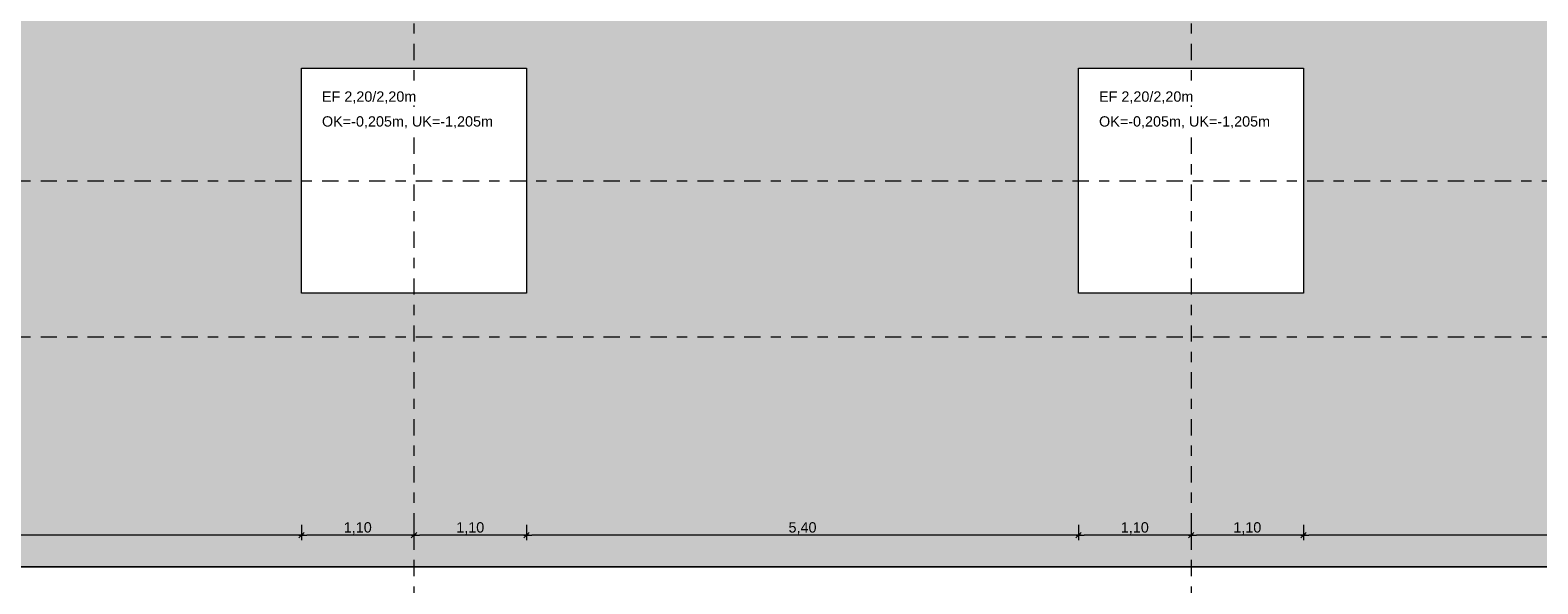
# Model space of a CAD drawing. Header units: metres. Extents: x -273 to 6, y -183 to 13.
# Tile 86 of 256: x -156.38 to -141.63, y -11.11 to -5.7. Entities that reach past the tile are written whole.
import ezdxf

# ---------------------------------------------------------------- set-up
doc = ezdxf.new("R2010")
doc.units = ezdxf.units.M
doc.header["$LTSCALE"] = 0.05
doc.header["$PDMODE"] = 1
doc.header["$PDSIZE"] = -2
doc.linetypes.add('Linienart-53', pattern=[5.291531, 3.175, -1.058062, 0.352704, -0.705764])
doc.layers.get('0').update_dxf_attribs({"lineweight": 25})
for name, color, linetype, lineweight, true_color in [('30 -32 Gründung- 2 Flachgründungen u. Bodenplatten', 7, 'Continuous', 9, 0xff6633), ('70 -72 Beschriftung- 1 Beschriftung allgemein', 7, 'Continuous', 9, 0xff6633), ('70 -76 Bemaßung- 2 Allgemein', 7, 'Continuous', 5, 0x6666cc)]:
    doc.layers.add(name, color=color, linetype=linetype, lineweight=lineweight, true_color=true_color)
doc.layers.add('70 -71 Achsen- 1 Gebäudeachsen', color=7, linetype='Linienart-53', lineweight=18)
doc.layers.add('Keine', color=7, linetype='Continuous', lineweight=9)
doc.styles.add('Arial', font='arial.ttf')
doc.dimstyles.new('k+k_klein', dxfattribs={"dimtxt": 0.100689, "dimasz": 0.05302, "dimexe": 0.05, "dimexo": 0.15, "dimgap": 0.005, "dimtad": 1, "dimdec": 3, "dimtxsty": 'Arial', "dimblk": 'VW_SLASH-2', "dimblk1": 'VW_SLASH-2', "dimblk2": 'VW_SLASH-2', "dimcen": 0, "dimdle": 0.025, "dimadec": 3, "dimazin": 0, "dimtfac": 0.75, "dimtdec": 3, "dimtix": 1, "dimtmove": 0, "dimatfit": 0, "dimldrblk": 'VW_FILLEDARROW', "dimfxl": 0.1, "dimfxlon": 1, "dimfrac": 2, "dimtolj": 1, "dimarcsym": 0})

# ---------------------------------------------------------------- blocks, each defined once
blk = doc.blocks.new('_Achsen (3D)')
at = {"layer": '70 -71 Achsen- 1 Gebäudeachsen', "transparency": 33554687}
for p, q in [((-152.621, 3.8), (-152.621, -46.172)), ((-145.021, 3.8), (-145.021, -46.172)), ((-179.668, -8.697), (3.826, -8.697))]:
    blk.add_line(p, q, dxfattribs=at)
blk = doc.blocks.new('Gruppe-2364')
at = {"layer": '30 -32 Gründung- 2 Flachgründungen u. Bodenplatten', "flags": 128}
blk.add_lwpolyline([(-153.721, -6.072), (-151.521, -6.072), (-151.521, -8.272), (-153.721, -8.272)], close=True, dxfattribs=at)
at = {"color": 255}
for points in [[(-153.521, -6.434), (-152.593, -6.434), (-152.593, -6.272), (-153.521, -6.272)], [(-153.521, -6.678), (-151.84, -6.678), (-151.84, -6.515), (-153.521, -6.515)]]:
    blk.add_wipeout(points, dxfattribs=at).dxf.layer = '70 -72 Beschriftung- 1 Beschriftung allgemein'
at = {"layer": '70 -72 Beschriftung- 1 Beschriftung allgemein', "char_height": 0.10069, "attachment_point": 1, "line_spacing_factor": 0.970891, "style": 'Arial'}
for s, insert in [('EF 2,20/2,20m', (-153.521, -6.299)), ('OK=-0,205m, UK=-1,205m', (-153.521, -6.542))]:
    blk.add_mtext(s, dxfattribs=dict(at, insert=insert))
blk = doc.blocks.new('Gruppe-2365')
at = {"layer": '30 -32 Gründung- 2 Flachgründungen u. Bodenplatten', "flags": 128}
blk.add_lwpolyline([(-146.121, -6.072), (-143.921, -6.072), (-143.921, -8.272), (-146.121, -8.272)], close=True, dxfattribs=at)
at = {"color": 255}
for points in [[(-145.921, -6.434), (-144.993, -6.434), (-144.993, -6.272), (-145.921, -6.272)], [(-145.921, -6.678), (-144.24, -6.678), (-144.24, -6.515), (-145.921, -6.515)]]:
    blk.add_wipeout(points, dxfattribs=at).dxf.layer = '70 -72 Beschriftung- 1 Beschriftung allgemein'
at = {"layer": '70 -72 Beschriftung- 1 Beschriftung allgemein', "char_height": 0.10069, "attachment_point": 1, "line_spacing_factor": 0.970891, "style": 'Arial'}
for s, insert in [('EF 2,20/2,20m', (-145.921, -6.299)), ('OK=-0,205m, UK=-1,205m', (-145.921, -6.542))]:
    blk.add_mtext(s, dxfattribs=dict(at, insert=insert))
blk = doc.blocks.new('Gruppe-2472')
at = {"layer": '70 -71 Achsen- 1 Gebäudeachsen', "transparency": 33554687}
blk.add_line((-179.668, -7.172), (3.826, -7.172), dxfattribs=at)
blk = doc.blocks.new('_FU_2D LP5 (2D)')
at = {"layer": 'Keine', "linetype": 'Continuous', "lineweight": 0, "transparency": 33554511}
h = blk.add_hatch(color=43, dxfattribs=at)
h.paths.add_polyline_path([(-131.42099996, -0.54704198), (-135.82099996, -0.54704198), (-135.82099996, -2.89010187), (-139.02099996, -2.89010187), (-139.02099996, -0.54704198), (-143.42099996, -0.54704198), (-143.42099996, -2.89011265), (-146.62099996, -2.89011265), (-146.62099996, -0.54704198), (-149.17086327, -0.54704198), (-149.17086327, -2.24704198), (-151.02099996, -2.24704198), (-151.02099996, -2.89011624), (-154.22099996, -2.89011624), (-154.22099996, -0.54704198), (-159.62099996, -0.54704198), (-159.62099996, -9.29704198), (-161.89599996, -9.29704198), (-161.89599996, -8.97204198), (-164.29599996, -8.97204198), (-164.29599996, -8.89704198), (-167.04599996, -8.89704198), (-167.04599996, -9.47204198), (-168.59599996, -9.47204198), (-168.59599996, -8.79704198), (-174.32099996, -8.79704198), (-174.32099996, -9.79704198), (-175.32099996, -9.79704198), (-175.32099996, -11.09704198), (-160.82099996, -11.09704198), (-160.82099996, -10.94704198), (-100.02099996, -10.94704198), (-100.02099996, -7.44704198), (-101.74599996, -7.44704198), (-101.74599996, -5.21204198), (-114.72099996, -5.21204198), (-114.72099996, -2.89009828), (-116.22099996, -2.89009828), (-116.22099996, -0.54704198), (-120.62099996, -0.54704198), (-120.62099996, -2.89010187), (-123.82099996, -2.89010187), (-123.82099996, -0.54704198), (-128.22099996, -0.54704198), (-128.22099996, -2.89010187), (-131.42099996, -2.89010187)])
h.paths.add_polyline_path([(-153.72099996, -6.07204198), (-151.52099996, -6.07204198), (-151.52099996, -8.27204198), (-153.72099996, -8.27204198)])
h.paths.add_polyline_path([(-143.92099996, -8.27204198), (-146.12099996, -8.27204198), (-146.12099996, -6.07204198), (-143.92099996, -6.07204198)])
h.paths.add_polyline_path([(-128.72099996, -8.27204198), (-130.92099996, -8.27204198), (-130.92099996, -6.07204198), (-128.72099996, -6.07204198)])
h.paths.add_polyline_path([(-113.52099996, -8.27204198), (-115.72099996, -8.27204198), (-115.72099996, -6.07204198), (-113.52099996, -6.07204198)])
h.paths.add_polyline_path([(-108.12099996, -6.07204198), (-105.92099996, -6.07204198), (-105.92099996, -8.27204198), (-108.12099996, -8.27204198)])
h.paths.add_polyline_path([(-123.32099996, -6.07204198), (-121.12099996, -6.07204198), (-121.12099996, -8.27204198), (-123.32099996, -8.27204198)])
h.paths.add_polyline_path([(-138.52099996, -6.07204198), (-136.32099996, -6.07204198), (-136.32099996, -8.27204198), (-138.52099996, -8.27204198)])
at = {"layer": '30 -32 Gründung- 2 Flachgründungen u. Bodenplatten', "flags": 128}
blk.add_lwpolyline([(-100.02099996, -10.94704198), (-160.82099996, -10.94704198), (-160.82099996, -11.09704198), (-176.02099996, -11.09704198), (-176.02099996, -12.29704198), (-160.82099996, -12.29704198), (-160.82099996, -40.04704198), (-159.62099996, -40.04704198), (-159.62099996, -12.44704198), (-100.02099996, -12.44704198)], dxfattribs=at)
at = {"layer": 'Keine', "flags": 128}
blk.add_lwpolyline([(-160.82099996, -10.94704198), (-100.02099996, -10.94704198)], dxfattribs=at)
for points in [[(-153.72099996, -6.07204198), (-151.52099996, -6.07204198), (-151.52099996, -8.27204198), (-153.72099996, -8.27204198)], [(-143.92099996, -8.27204198), (-146.12099996, -8.27204198), (-146.12099996, -6.07204198), (-143.92099996, -6.07204198)]]:
    blk.add_lwpolyline(points, close=True, dxfattribs=at)
at = {"layer": '30 -32 Gründung- 2 Flachgründungen u. Bodenplatten', "color": 7}
for name in ['Gruppe-2364', 'Gruppe-2365']:
    blk.add_blockref(name, (0, 0), dxfattribs=at)
at = {"layer": '70 -72 Beschriftung- 1 Beschriftung allgemein', "color": 7}
blk.add_blockref('Gruppe-2472', (0, 0), dxfattribs=at)
blk = doc.blocks.new('VW_SLASH-2')
at = {"color": 0, "linetype": 'ByBlock', "lineweight": -2, "transparency": 16777216}
blk.add_line((0.47, 0), (-1, 0), dxfattribs=at)
at = {"color": 0, "lineweight": 5, "transparency": 16777216, "flags": 128}
blk.add_lwpolyline([(0.5, 0.5), (-0.5, -0.5)], dxfattribs=at)
blk = doc.blocks.new('*D3873')
at = {"layer": '70 -76 Bemaßung- 2 Allgemein', "color": 0, "lineweight": -2}
for p, q in [((-159.621, -10.537), (-159.621, -10.687)), ((-153.721, -10.537), (-153.721, -10.687)), ((-153.774, -10.637), (-159.568, -10.637))]:
    blk.add_line(p, q, dxfattribs=at)
at = {"layer": 'Defpoints', "color": 0}
for p in [(-159.621, -7.139), (-153.721, -8.272), (-159.621, -10.637)]:
    blk.add_point(p, dxfattribs=at)
at = {"layer": '70 -76 Bemaßung- 2 Allgemein', "color": 0, "lineweight": -2, "xscale": 0.05302001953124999, "yscale": 0.05302001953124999, "zscale": 0.05302001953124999, "rotation": 180}
blk.add_blockref('VW_SLASH-2', (-159.621, -10.637), dxfattribs=at)
at = {"layer": '70 -76 Bemaßung- 2 Allgemein', "color": 0, "lineweight": -2, "xscale": 0.05302001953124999, "yscale": 0.05302001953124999, "zscale": 0.05302001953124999}
blk.add_blockref('VW_SLASH-2', (-153.721, -10.637), dxfattribs=at)
at = {"layer": '70 -76 Bemaßung- 2 Allgemein', "color": 0, "insert": (-156.671, -10.571), "char_height": 0.1007, "attachment_point": 5, "style": 'Arial'}
blk.add_mtext('\\A1;5,90', dxfattribs=at)
blk = doc.blocks.new('VW_FILLEDARROW')
at = {"linetype": 'Continuous', "lineweight": 0, "transparency": 16777216}
blk.add_hatch(color=0, dxfattribs=at).paths.add_polyline_path([(-2.83, 0.76), (0, 0), (-2.83, -0.76)])
at = {"color": 0, "lineweight": 5, "transparency": 16777216, "flags": 128}
blk.add_lwpolyline([(-2.83, 0.76), (0, 0), (-2.83, -0.76)], close=True, dxfattribs=at)
blk = doc.blocks.new('*D3874')
at = {"layer": '70 -76 Bemaßung- 2 Allgemein', "color": 0, "lineweight": -2}
for p, q in [((-153.721, -10.537), (-153.721, -10.687)), ((-152.621, -10.537), (-152.621, -10.687)), ((-152.674, -10.637), (-153.668, -10.637))]:
    blk.add_line(p, q, dxfattribs=at)
at = {"layer": 'Defpoints', "color": 0}
for p in [(-153.721, -8.272), (-152.621, -8.272), (-153.721, -10.637)]:
    blk.add_point(p, dxfattribs=at)
at = {"layer": '70 -76 Bemaßung- 2 Allgemein', "color": 0, "lineweight": -2, "xscale": 0.05302001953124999, "yscale": 0.05302001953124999, "zscale": 0.05302001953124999, "rotation": 180}
blk.add_blockref('VW_SLASH-2', (-153.721, -10.637), dxfattribs=at)
at = {"layer": '70 -76 Bemaßung- 2 Allgemein', "color": 0, "lineweight": -2, "xscale": 0.05302001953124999, "yscale": 0.05302001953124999, "zscale": 0.05302001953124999}
blk.add_blockref('VW_SLASH-2', (-152.621, -10.637), dxfattribs=at)
at = {"layer": '70 -76 Bemaßung- 2 Allgemein', "color": 0, "insert": (-153.171, -10.571), "char_height": 0.1007, "attachment_point": 5, "style": 'Arial'}
blk.add_mtext('\\A1;1,10', dxfattribs=at)
blk = doc.blocks.new('*D3875')
at = {"layer": '70 -76 Bemaßung- 2 Allgemein', "color": 0, "lineweight": -2}
for p, q in [((-152.621, -10.537), (-152.621, -10.687)), ((-151.521, -10.537), (-151.521, -10.687)), ((-151.574, -10.637), (-152.568, -10.637))]:
    blk.add_line(p, q, dxfattribs=at)
at = {"layer": 'Defpoints', "color": 0}
for p in [(-152.621, -8.272), (-151.521, -8.272), (-152.621, -10.637)]:
    blk.add_point(p, dxfattribs=at)
at = {"layer": '70 -76 Bemaßung- 2 Allgemein', "color": 0, "lineweight": -2, "xscale": 0.05302001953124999, "yscale": 0.05302001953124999, "zscale": 0.05302001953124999, "rotation": 180}
blk.add_blockref('VW_SLASH-2', (-152.621, -10.637), dxfattribs=at)
at = {"layer": '70 -76 Bemaßung- 2 Allgemein', "color": 0, "lineweight": -2, "xscale": 0.05302001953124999, "yscale": 0.05302001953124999, "zscale": 0.05302001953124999}
blk.add_blockref('VW_SLASH-2', (-151.521, -10.637), dxfattribs=at)
at = {"layer": '70 -76 Bemaßung- 2 Allgemein', "color": 0, "insert": (-152.071, -10.571), "char_height": 0.1007, "attachment_point": 5, "style": 'Arial'}
blk.add_mtext('\\A1;1,10', dxfattribs=at)
blk = doc.blocks.new('*D3876')
at = {"layer": '70 -76 Bemaßung- 2 Allgemein', "color": 0, "lineweight": -2}
for p, q in [((-151.521, -10.537), (-151.521, -10.687)), ((-146.121, -10.537), (-146.121, -10.687)), ((-146.174, -10.637), (-151.468, -10.637))]:
    blk.add_line(p, q, dxfattribs=at)
at = {"layer": 'Defpoints', "color": 0}
for p in [(-151.521, -8.272), (-146.121, -8.272), (-151.521, -10.637)]:
    blk.add_point(p, dxfattribs=at)
at = {"layer": '70 -76 Bemaßung- 2 Allgemein', "color": 0, "lineweight": -2, "xscale": 0.05302001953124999, "yscale": 0.05302001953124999, "zscale": 0.05302001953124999, "rotation": 180}
blk.add_blockref('VW_SLASH-2', (-151.521, -10.637), dxfattribs=at)
at = {"layer": '70 -76 Bemaßung- 2 Allgemein', "color": 0, "lineweight": -2, "xscale": 0.05302001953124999, "yscale": 0.05302001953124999, "zscale": 0.05302001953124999}
blk.add_blockref('VW_SLASH-2', (-146.121, -10.637), dxfattribs=at)
at = {"layer": '70 -76 Bemaßung- 2 Allgemein', "color": 0, "insert": (-148.821, -10.571), "char_height": 0.1007, "attachment_point": 5, "style": 'Arial'}
blk.add_mtext('\\A1;5,40', dxfattribs=at)
blk = doc.blocks.new('*D3877')
at = {"layer": '70 -76 Bemaßung- 2 Allgemein', "color": 0, "lineweight": -2}
for p, q in [((-146.121, -10.537), (-146.121, -10.687)), ((-145.021, -10.537), (-145.021, -10.687)), ((-145.074, -10.637), (-146.068, -10.637))]:
    blk.add_line(p, q, dxfattribs=at)
at = {"layer": 'Defpoints', "color": 0}
for p in [(-146.121, -8.272), (-145.021, -8.272), (-146.121, -10.637)]:
    blk.add_point(p, dxfattribs=at)
at = {"layer": '70 -76 Bemaßung- 2 Allgemein', "color": 0, "lineweight": -2, "xscale": 0.05302001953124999, "yscale": 0.05302001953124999, "zscale": 0.05302001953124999, "rotation": 180}
blk.add_blockref('VW_SLASH-2', (-146.121, -10.637), dxfattribs=at)
at = {"layer": '70 -76 Bemaßung- 2 Allgemein', "color": 0, "lineweight": -2, "xscale": 0.05302001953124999, "yscale": 0.05302001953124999, "zscale": 0.05302001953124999}
blk.add_blockref('VW_SLASH-2', (-145.021, -10.637), dxfattribs=at)
at = {"layer": '70 -76 Bemaßung- 2 Allgemein', "color": 0, "insert": (-145.571, -10.571), "char_height": 0.1007, "attachment_point": 5, "style": 'Arial'}
blk.add_mtext('\\A1;1,10', dxfattribs=at)
blk = doc.blocks.new('*D3878')
at = {"layer": '70 -76 Bemaßung- 2 Allgemein', "color": 0, "lineweight": -2}
for p, q in [((-145.021, -10.537), (-145.021, -10.687)), ((-143.921, -10.537), (-143.921, -10.687)), ((-143.974, -10.637), (-144.968, -10.637))]:
    blk.add_line(p, q, dxfattribs=at)
at = {"layer": 'Defpoints', "color": 0}
for p in [(-145.021, -8.272), (-143.921, -8.272), (-145.021, -10.637)]:
    blk.add_point(p, dxfattribs=at)
at = {"layer": '70 -76 Bemaßung- 2 Allgemein', "color": 0, "lineweight": -2, "xscale": 0.05302001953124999, "yscale": 0.05302001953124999, "zscale": 0.05302001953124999, "rotation": 180}
blk.add_blockref('VW_SLASH-2', (-145.021, -10.637), dxfattribs=at)
at = {"layer": '70 -76 Bemaßung- 2 Allgemein', "color": 0, "lineweight": -2, "xscale": 0.05302001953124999, "yscale": 0.05302001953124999, "zscale": 0.05302001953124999}
blk.add_blockref('VW_SLASH-2', (-143.921, -10.637), dxfattribs=at)
at = {"layer": '70 -76 Bemaßung- 2 Allgemein', "color": 0, "insert": (-144.471, -10.571), "char_height": 0.1007, "attachment_point": 5, "style": 'Arial'}
blk.add_mtext('\\A1;1,10', dxfattribs=at)
blk = doc.blocks.new('*D3879')
at = {"layer": '70 -76 Bemaßung- 2 Allgemein', "color": 0, "lineweight": -2}
for p, q in [((-143.921, -10.537), (-143.921, -10.687)), ((-138.521, -10.537), (-138.521, -10.687)), ((-138.574, -10.637), (-143.868, -10.637))]:
    blk.add_line(p, q, dxfattribs=at)
at = {"layer": 'Defpoints', "color": 0}
for p in [(-143.921, -8.272), (-138.521, -8.272), (-143.921, -10.637)]:
    blk.add_point(p, dxfattribs=at)
at = {"layer": '70 -76 Bemaßung- 2 Allgemein', "color": 0, "lineweight": -2, "xscale": 0.05302001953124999, "yscale": 0.05302001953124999, "zscale": 0.05302001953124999, "rotation": 180}
blk.add_blockref('VW_SLASH-2', (-143.921, -10.637), dxfattribs=at)
at = {"layer": '70 -76 Bemaßung- 2 Allgemein', "color": 0, "lineweight": -2, "xscale": 0.05302001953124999, "yscale": 0.05302001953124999, "zscale": 0.05302001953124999}
blk.add_blockref('VW_SLASH-2', (-138.521, -10.637), dxfattribs=at)
at = {"layer": '70 -76 Bemaßung- 2 Allgemein', "color": 0, "insert": (-141.221, -10.571), "char_height": 0.1007, "attachment_point": 5, "style": 'Arial'}
blk.add_mtext('\\A1;5,40', dxfattribs=at)
blk = doc.blocks.new('Gruppe-2828')
at = {"layer": '70 -76 Bemaßung- 2 Allgemein'}
for base, p1, p2, text, picture, middle in [((-159.62099996, -10.63694938), (-153.72099996, -8.27204198), (-159.62099996, -7.1390432), '5,90', '*D3873', (-156.67099996, -10.57148584)), ((-153.72099996, -10.63694938), (-152.62099996, -8.27204198), (-153.72099996, -8.27204198), '1,10', '*D3874', (-153.17099996, -10.57148584)), ((-152.62099996, -10.63694938), (-151.52099996, -8.27204198), (-152.62099996, -8.27204198), '1,10', '*D3875', (-152.07099996, -10.57148584)), ((-151.52099996, -10.63694938), (-146.12099996, -8.27204198), (-151.52099996, -8.27204198), '5,40', '*D3876', (-148.82099996, -10.57148584)), ((-146.12099996, -10.63694938), (-145.02099996, -8.27204198), (-146.12099996, -8.27204198), '1,10', '*D3877', (-145.57099996, -10.57148584)), ((-145.02099996, -10.63694938), (-143.92099996, -8.27204198), (-145.02099996, -8.27204198), '1,10', '*D3878', (-144.47099996, -10.57148584)), ((-143.92099996, -10.63694938), (-138.52099996, -8.27204198), (-143.92099996, -8.27204198), '5,40', '*D3879', (-141.22099996, -10.57148584))]:
    dim = blk.add_linear_dim(base=base, p1=p1, p2=p2, text=text, dimstyle='k+k_klein', override={"dimtxt": 0.100689, "dimgap": 0.005, "dimdec": 8, "dimpost": '<>', "dimtxsty": 'Arial', "dimtmove": 2}, dxfattribs=at)
    dim.commit()
    dim.dimension.update_dxf_attribs({"geometry": picture, "text_midpoint": middle})
blk = doc.blocks.new('_FU_2D Bemaßung_ Beschriftung (3D)')
at = {"layer": '70 -76 Bemaßung- 2 Allgemein'}
blk.add_blockref('Gruppe-2828', (0, 0), dxfattribs=at)

msp = doc.modelspace()

# ---------------------------------------------------------------- block references
at = {"layer": 'Keine', "color": 1}
msp.add_blockref('_Achsen (3D)', (0, 0), dxfattribs=at)

# ---------------------------------------------------------------- next in the draw order: block references
msp.add_blockref('_FU_2D LP5 (2D)', (0, 0), dxfattribs=at)

# ---------------------------------------------------------------- next in the draw order: block references
msp.add_blockref('_FU_2D Bemaßung_ Beschriftung (3D)', (0, 0), dxfattribs=at)

doc.saveas('drawing.dxf')
